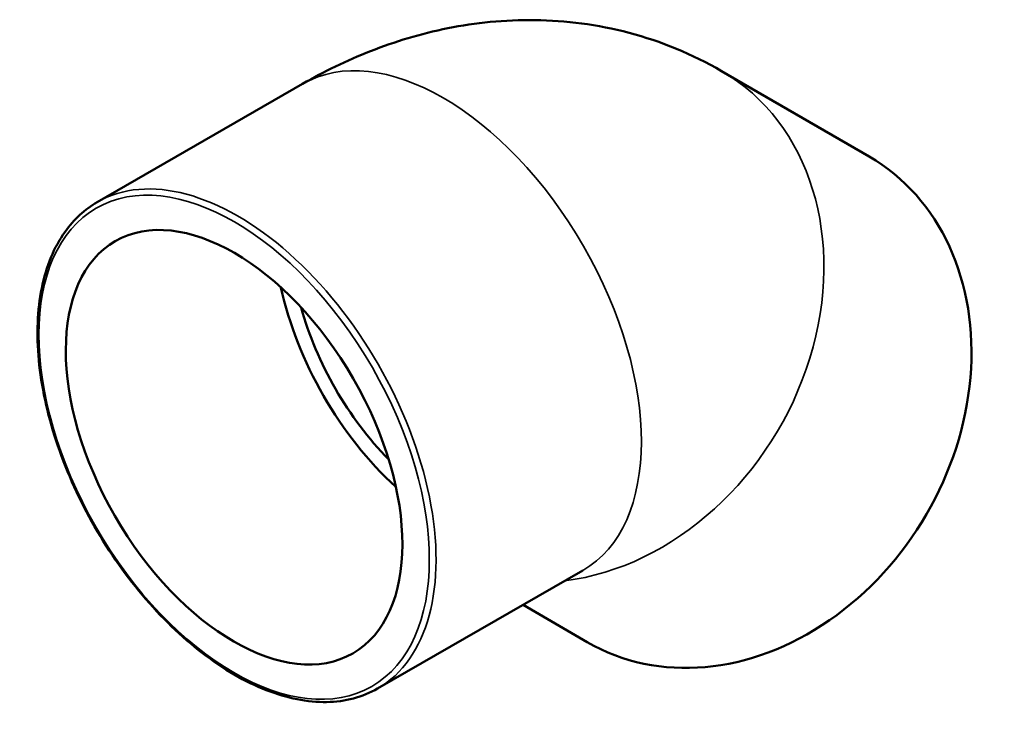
# Model space of a CAD drawing. Header units: millimetres. Extents: x -406 to 1408, y -100 to 1550.
# Tile 2 of 4: x -391 to -288, y 1468 to 1543. Entities that reach past the tile are written whole.
import ezdxf

# ---------------------------------------------------------------- set-up
doc = ezdxf.new("R2010")
doc.units = ezdxf.units.MM
doc.layers.add('Visible (ANSI)', color=7, linetype='Continuous', lineweight=50)
doc.layers.add('Visible Narrow (ANSI)', color=7, linetype='Continuous', lineweight=35)

msp = doc.modelspace()

# ---------------------------------------------------------------- linework, layer by layer
at = {"layer": 'Visible (ANSI)'}
for p, q in [((-301.959, 1528.411), (-317.459, 1537.406)), ((-383.039, 1523.632), (-361.472, 1536.051)), ((-353.596, 1472.503), (-332.029, 1484.923)), ((-331.572, 1477.382), (-338.322, 1481.299))]:
    msp.add_line(p, q, dxfattribs=at)
for centre, major_axis, ratio, start_param, end_param in [((-316.765, 1502.896), (-14.807, -25.515), 0.8159693, 0, 3.1415927), ((-346.751, 1510.487), (-12.476, 21.665), 0.5780931, 1.0656875, 2.0759052), ((-346.751, 1510.487), (-11.228, 19.498), 0.5780931, 1.148252, 1.9933407)]:
    msp.add_ellipse(centre, major_axis=major_axis, ratio=ratio, start_param=start_param, end_param=end_param, dxfattribs=at)
msp.add_ellipse((-368.671, 1497.864), major_axis=(12.476, -21.665), ratio=0.5780931, dxfattribs=at)
for points, knots in [([(-361.472, 1536.051), (-359.237, 1537.338), (-356.866, 1538.503), (-351.794, 1540.495), (-349.093, 1541.322), (-343.33, 1542.476), (-340.265, 1542.801), (-333.855, 1542.716), (-330.509, 1542.3), (-323.842, 1540.539), (-320.528, 1539.187), (-317.459, 1537.406)], [4.71238898, 4.71238898, 4.71238898, 4.71238898, 4.86946861, 4.86946861, 5.02654825, 5.02654825, 5.18362788, 5.18362788, 5.34070751, 5.34070751, 5.49778714, 5.49778714, 5.49778714, 5.49778714]), ([(-353.596, 1472.503), (-355.173, 1471.595), (-356.994, 1471.116), (-360.955, 1471.048), (-363.102, 1471.478), (-367.518, 1473.212), (-369.789, 1474.532), (-374.202, 1477.924), (-376.344, 1479.997), (-380.281, 1484.68), (-382.076, 1487.289), (-385.143, 1492.781), (-386.414, 1495.663), (-388.305, 1501.415), (-388.924, 1504.284), (-389.443, 1509.726), (-389.341, 1512.298), (-388.414, 1516.878), (-387.588, 1518.889), (-385.501, 1521.819), (-384.356, 1522.873), (-383.039, 1523.632)], [2.3581282, 2.3581282, 2.3581282, 2.3581282, 2.6677641, 2.6677641, 2.9844086, 2.9844086, 3.3067654, 3.3067654, 3.6295425, 3.6295425, 3.9518385, 3.9518385, 4.2739526, 4.2739526, 4.5963063, 4.5963063, 4.9191376, 4.9191376, 5.2411371, 5.2411371, 5.4997209, 5.4997209, 5.4997209, 5.4997209])]:
    msp.add_open_spline(points, degree=3, knots=knots, dxfattribs=at)
at = {"layer": 'Visible Narrow (ANSI)'}
for centre, major_axis, ratio, start_param, end_param in [((-346.751, 1510.487), (-14.721, 25.564), 0.5780931, 3.1415927, 6.2831853), ((-332.265, 1511.891), (14.807, 25.515), 0.8159693, 3.695062, 6.2831853), ((-368.318, 1498.068), (14.721, -25.564), 0.5780931, 0, 3.1415927)]:
    msp.add_ellipse(centre, major_axis=major_axis, ratio=ratio, start_param=start_param, end_param=end_param, dxfattribs=at)
msp.add_ellipse((-368.671, 1497.864), major_axis=(14.472, -25.131), ratio=0.5780931, dxfattribs=at)

doc.saveas('drawing.dxf')
